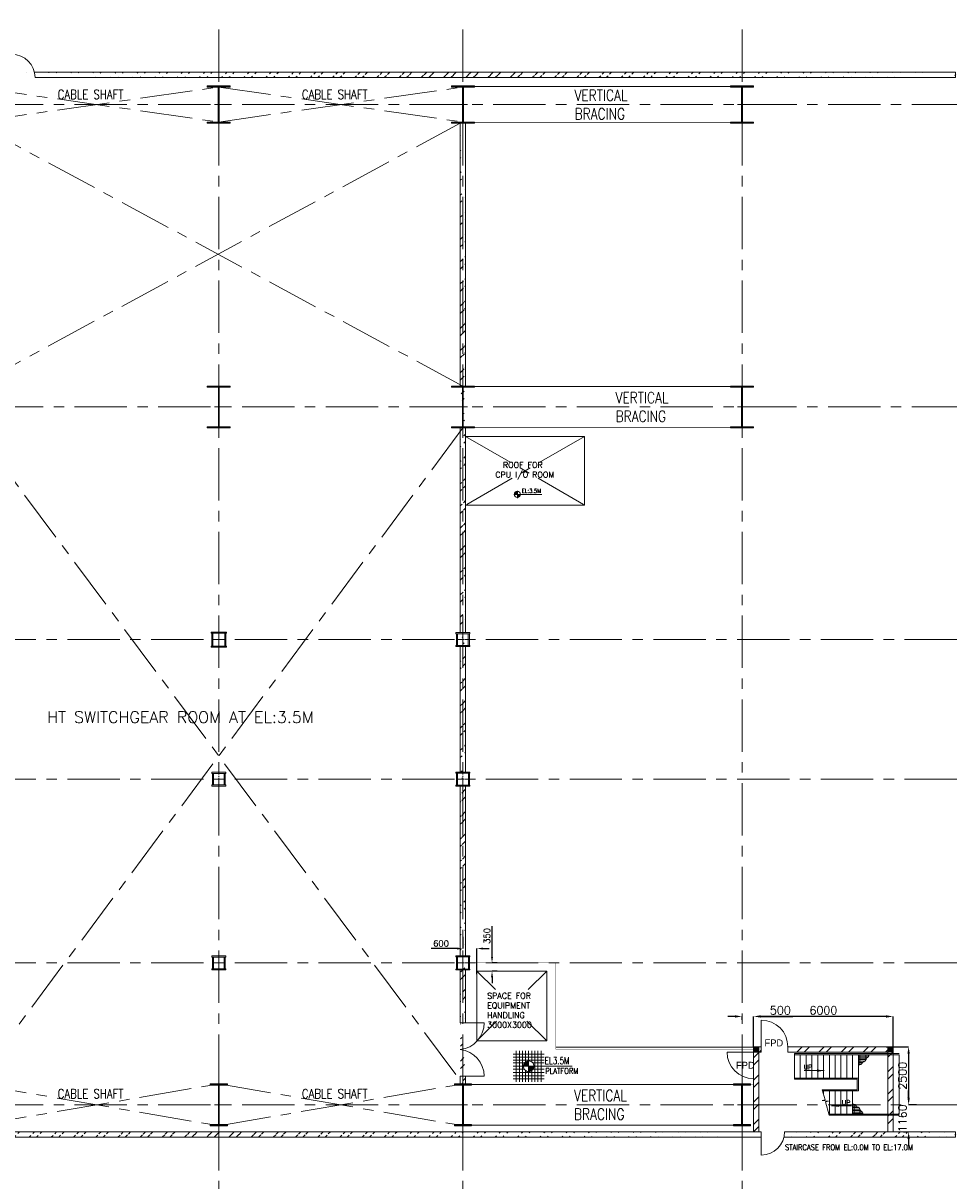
# Model space of a CAD drawing. Header units: inches. Extents: x 0 to 1545919, y -165762 to 23143738.
# Tile 6 of 131: x 125281 to 165433, y 49202 to 98969. Entities that reach past the tile are written whole.
import ezdxf

# ---------------------------------------------------------------- set-up
doc = ezdxf.new("R2010")
doc.units = ezdxf.units.IN
doc.header["$LTSCALE"] = 1800
doc.header["$MEASUREMENT"] = 0
for name, pattern in [('CENTER', [2, 1.25, -0.25, 0.25, -0.25]), ('CENTER2', [1.125, 0.75, -0.125, 0.125, -0.125]), ('HIDDEN', [0.375, 0.25, -0.125])]:
    doc.linetypes.add(name, pattern=pattern)
doc.layers.get('0').update_dxf_attribs({"color": 253, "lineweight": 5})
for name, color, linetype, lineweight in [('A-REMOVABLE GRATING', 252, 'Continuous', 9), ('AUX COL', 1, 'Continuous', 18), ('BRACING', 1, 'HIDDEN', 18), ('CEN', 8, 'CENTER', 18), ('COL', 1, 'Continuous', 18), ('DIM', 4, 'Continuous', 18), ('DOOR', 235, 'Continuous', 13), ('GRID', 251, 'CENTER', 18), ('OPENING', 40, 'Continuous', 18), ('STAIR', 2, 'Continuous', 15), ('STEEL', 231, 'Continuous', 18), ('TEXT', 3, 'Continuous', 18), ('WALL', 6, 'Continuous', 18)]:
    doc.layers.add(name, color=color, linetype=linetype, lineweight=lineweight)
doc.styles.add('HTX11', font='O8111901')
doc.styles.add('ROMANC', font='ROMANC.SHX')
doc.styles.add('ROMANS', font='romans.shx')
doc.styles.add('ROMANT', font='romant')
doc.linetypes.add('FENCELINE1', pattern='A,0.25,-0.1,[133,ltypeshp.shx,S=0.1,R=0,X=-0.1,Y=0],-0.1,1', length=1.45)
doc.dimstyles.new('USER175', dxfattribs={"dimscale": 175, "dimtxt": 2, "dimasz": 1.75, "dimexe": 0, "dimexo": 0, "dimgap": 0.5, "dimtad": 1, "dimdec": 0, "dimzin": 0, "dimdsep": 46, "dimtxsty": 'ROMANS', "dimcen": 0, "dimclrd": 4, "dimclre": 4, "dimclrt": 4, "dimadec": 0, "dimazin": 0, "dimtfac": 0.09, "dimtdec": 0, "dimtix": 1, "dimtofl": 0, "dimtmove": 0, "dimatfit": 3, "dimfxl": 1, "dimtolj": 1, "dimtzin": 0, "dimarcsym": 0})
pattern_1 = [(0, (-336986.62, -83838.76), (0, 62.5), []), (90, (-336986.62, -83838.76), (-250, 2e-14), [])]

# ---------------------------------------------------------------- blocks, each defined once
blk = doc.blocks.new('A-ROW COLUMN')
at = {"layer": 'COL'}
h = blk.add_hatch(dxfattribs=at)
h.set_pattern_fill('ANSI31', color=256, scale=200, style=0)
h.set_pattern_definition([(45, (165226.353, 18853.894), (-17.67767, 17.67767), [])])
h.paths.add_polyline_path([(180799, 40890), (181539, 40890), (181539, 40840), (180799, 40840)])
h.paths.add_polyline_path([(181153, 42590), (181185, 42590), (181185, 40890), (181153, 40890)])
h.paths.add_polyline_path([(180799, 42640), (181539, 42640), (181539, 42590), (180799, 42590)])
blk.add_line((181169, 40840), (181169, 42640))
at = {"layer": 'CEN'}
for p, q in [((181169, 40840), (181169, 42640)), ((180977, 41740), (181360, 41740))]:
    blk.add_line(p, q, dxfattribs=at)
at = {"layer": 'COL'}
for points in [[(180799, 42640), (181539, 42640), (181539, 42590), (180799, 42590)], [(181153, 42590), (181185, 42590), (181185, 40890), (181153, 40890)], [(180799, 40890), (181539, 40890), (181539, 40840), (180799, 40840)]]:
    blk.add_lwpolyline(points, close=True, dxfattribs=at)
blk = doc.blocks.new('C-ROW COLUMN')
at = {"layer": 'COL'}
h = blk.add_hatch(dxfattribs=at)
h.set_pattern_fill('ANSI31', color=256, scale=200, style=0)
h.set_pattern_definition([(45, (-1315.907, -6.545), (-17.6776695, 17.6776695), [])])
h.paths.add_polyline_path([(77950, 120865), (76960, 120865), (76960, 120820), (77950, 120820)])
h.paths.add_polyline_path([(77478, 120820), (77433, 120820), (77433, 119310), (77478, 119310)])
h.paths.add_polyline_path([(77950, 119310), (76960, 119310), (76960, 119265), (77950, 119265)])
at = {"layer": 'CEN'}
for p, q in [((77455, 119265), (77455, 120865)), ((77264, 120065), (77647, 120065))]:
    blk.add_line(p, q, dxfattribs=at)
at = {"layer": 'COL'}
for points in [[(76960, 120865), (77950, 120865), (77950, 120820), (76960, 120820)], [(77433, 120820), (77478, 120820), (77478, 119310), (77433, 119310)], [(76960, 119310), (77950, 119310), (77950, 119265), (76960, 119265)]]:
    blk.add_lwpolyline(points, close=True, dxfattribs=at)
blk = doc.blocks.new('B-ROW COLUMN')
at = {"layer": 'COL'}
h = blk.add_hatch(dxfattribs=at)
h.set_pattern_fill('ANSI31', color=256, scale=200, style=0)
h.set_pattern_definition([(45, (155648.048, 63141.767), (-17.67767, 17.67767), [])])
h.paths.add_polyline_path([(171095, 85178), (172085, 85178), (172085, 85128), (171095, 85128)])
h.paths.add_polyline_path([(171574, 86878), (171606, 86878), (171606, 85178), (171574, 85178)])
h.paths.add_polyline_path([(171095, 86928), (172085, 86928), (172085, 86878), (171095, 86878)])
blk.add_line((171590, 85128), (171590, 86928))
at = {"layer": 'CEN'}
for p, q in [((171590, 85128), (171590, 86928)), ((171399, 86028), (171782, 86028))]:
    blk.add_line(p, q, dxfattribs=at)
at = {"layer": 'COL'}
for points in [[(171095, 86928), (172085, 86928), (172085, 86878), (171095, 86878)], [(171574, 86878), (171606, 86878), (171606, 85178), (171574, 85178)], [(171095, 85178), (172085, 85178), (172085, 85128), (171095, 85128)]]:
    blk.add_lwpolyline(points, close=True, dxfattribs=at)
blk = doc.blocks.new('*D708')
at = {"layer": 'DIM', "color": 4, "lineweight": -2, "transparency": 16777216}
for p, q in [((145444, 58831), (145444, 60153)), ((145662, 58569), (145444, 58569)), ((145662, 58219), (145444, 58219)), ((145444, 57956), (145444, 57694))]:
    blk.add_line(p, q, dxfattribs=at)
at = {"layer": 'DIM', "color": 4, "transparency": 16777216}
for points in [[(145401, 58831), (145488, 58831), (145444, 58569)], [(145401, 57956), (145488, 57956), (145444, 58219)]]:
    blk.add_solid(points, dxfattribs=at)
at = {"layer": 'DIM', "color": 4, "transparency": 16777216, "insert": (145226, 59728), "char_height": 262.5, "attachment_point": 5, "rotation": 90, "style": 'ROMANS'}
blk.add_mtext('\\A1;350', dxfattribs=at)
blk = doc.blocks.new('*D709')
at = {"layer": 'DIM', "color": 4, "lineweight": -2, "transparency": 16777216}
for p, q in [((144194, 59687), (144194, 59187)), ((143932, 59187), (142832, 59187)), ((144794, 58093), (144794, 59187)), ((145057, 59187), (145319, 59187))]:
    blk.add_line(p, q, dxfattribs=at)
at = {"layer": 'DIM', "color": 4, "transparency": 16777216}
for points in [[(143932, 59231), (143932, 59144), (144194, 59187)], [(145057, 59231), (145057, 59144), (144794, 59187)]]:
    blk.add_solid(points, dxfattribs=at)
at = {"layer": 'DIM', "color": 4, "transparency": 16777216, "insert": (143251, 59406), "char_height": 262.5, "attachment_point": 5, "style": 'ROMANS'}
blk.add_mtext('\\A1;600', dxfattribs=at)
blk = doc.blocks.new('*D710')
at = {"layer": 'DIM', "color": 4, "lineweight": -2, "transparency": 16777216}
for p, q in [((155888, 56269), (155582, 56269)), ((156194, 56128), (156194, 56269)), ((156694, 56128), (156694, 56269)), ((157001, 56269), (158382, 56269))]:
    blk.add_line(p, q, dxfattribs=at)
at = {"layer": 'DIM', "color": 4, "transparency": 16777216}
for points in [[(155888, 56320), (155888, 56218), (156194, 56269)], [(157001, 56320), (157001, 56218), (156694, 56269)]]:
    blk.add_solid(points, dxfattribs=at)
at = {"layer": 'DIM', "color": 4, "transparency": 16777216, "insert": (157844, 56532), "char_height": 350, "attachment_point": 5, "style": 'ROMANS'}
blk.add_mtext('\\A1;500', dxfattribs=at)
blk = doc.blocks.new('*D711')
at = {"layer": 'DIM', "color": 4, "lineweight": -2, "transparency": 16777216}
for p, q in [((156694, 54969), (156694, 56269)), ((162388, 56269), (157001, 56269)), ((162694, 54969), (162694, 56269))]:
    blk.add_line(p, q, dxfattribs=at)
at = {"layer": 'DIM', "color": 4, "transparency": 16777216}
for points in [[(157001, 56320), (157001, 56218), (156694, 56269)], [(162388, 56320), (162388, 56218), (162694, 56269)]]:
    blk.add_solid(points, dxfattribs=at)
at = {"layer": 'DIM', "color": 4, "transparency": 16777216, "insert": (159694, 56532), "char_height": 350, "attachment_point": 5, "style": 'ROMANS'}
blk.add_mtext('\\A1;6000', dxfattribs=at)
blk = doc.blocks.new('*D712')
at = {"layer": 'DIM', "color": 4, "lineweight": -2, "transparency": 16777216}
for p, q in [((162397, 54969), (163359, 54969)), ((163359, 54663), (163359, 52775)), ((163698, 52469), (163359, 52469))]:
    blk.add_line(p, q, dxfattribs=at)
at = {"layer": 'DIM', "color": 4, "transparency": 16777216}
for points in [[(163308, 54663), (163410, 54663), (163359, 54969)], [(163308, 52775), (163410, 52775), (163359, 52469)]]:
    blk.add_solid(points, dxfattribs=at)
at = {"layer": 'DIM', "color": 4, "transparency": 16777216, "insert": (163096, 53719), "char_height": 350, "attachment_point": 5, "rotation": 90, "style": 'ROMANS'}
blk.add_mtext('\\A1;2500', dxfattribs=at)
blk = doc.blocks.new('*D713')
at = {"layer": 'DIM', "color": 4, "lineweight": -2, "transparency": 16777216}
for p, q in [((163359, 52775), (163359, 53081)), ((163698, 52469), (163359, 52469)), ((163134, 51309), (163359, 51309)), ((163359, 51002), (163359, 50696))]:
    blk.add_line(p, q, dxfattribs=at)
at = {"layer": 'DIM', "color": 4, "transparency": 16777216}
for points in [[(163308, 52775), (163410, 52775), (163359, 52469)], [(163308, 51002), (163410, 51002), (163359, 51309)]]:
    blk.add_solid(points, dxfattribs=at)
at = {"layer": 'DIM', "color": 4, "transparency": 16777216, "insert": (163096, 51889), "char_height": 350, "attachment_point": 5, "rotation": 90, "style": 'ROMANS'}
blk.add_mtext('\\A1;1160', dxfattribs=at)
blk = doc.blocks.new('A$C23722B17')
at = {"flags": 128}
for points in [[(-667, 524), (667, 524)], [(-533, 658), (-533, -676)], [(-400, 658), (-400, -676)], [(-267, 658), (-267, -676)], [(-267, 658), (-267, -676)], [(-133, 658), (-133, 181)], [(0, 658), (0, -676)], [(0, 658), (0, -676)], [(133, 658), (133, 181)], [(133, 658), (133, 181)], [(267, 658), (267, -676)], [(400, 658), (400, -676)], [(533, 658), (533, -676)], [(-667, 391), (667, 391)], [(-667, 258), (667, 258)], [(-667, 142), (-174, 142)], [(-667, 0), (667, 0)], [(-265, 0), (0, 0)], [(-225, 2), (0, 2)], [(-224, 25), (0, 25)], [(-220, 47), (0, 47)], [(-214, 70), (0, 70)], [(-205, 92), (0, 92)], [(-194, 115), (0, 115)], [(-178, 137), (0, 137)], [(-158, 160), (0, 160)], [(-132, 182), (0, 182)], [(-93, 205), (0, 205)], [(0, 0), (0, 264)], [(1864, 0), (0, 0)], [(0, 0), (0, -261)], [(174, 142), (667, 142)], [(-667, -133), (-181, -133)], [(-667, -276), (667, -276)], [(-667, -409), (667, -409)], [(-133, -181), (-133, -676)], [(225, -2), (0, -2)], [(224, -25), (0, -25)], [(220, -47), (0, -47)], [(214, -70), (0, -70)], [(205, -92), (0, -92)], [(194, -115), (0, -115)], [(178, -137), (0, -137)], [(158, -160), (0, -160)], [(132, -182), (0, -182)], [(93, -205), (0, -205)], [(133, -181), (133, -676)], [(133, -181), (133, -676)], [(181, -133), (667, -133)], [(-667, -542), (667, -542)]]:
    blk.add_lwpolyline(points, dxfattribs=at)
for points in [[(0, 225, 0.414246), (-225, 0)], [(225, 0, 0.414258), (0, 225)], [(0, -225, 0.414246), (225, 0)], [(-225, 0, 0.414221), (0, -225)]]:
    blk.add_lwpolyline(points, format="xyb", dxfattribs=at)
blk = doc.blocks.new('STAIR AT A-ROW')
at = {"layer": 'A-REMOVABLE GRATING'}
h = blk.add_hatch(dxfattribs=at)
h.set_pattern_fill('GRATE', color=256, scale=2000, style=0)
h.set_pattern_definition(pattern_1)
h.paths.add_polyline_path([(154950, 57310, 0.269537), (155061, 57449), (154602, 57449), (154602, 57020, 0.388318), (154775, 57122, 0.326637)])
h = blk.add_hatch(dxfattribs=at)
h.set_pattern_fill('GRATE', color=256, scale=2000, style=0)
h.set_pattern_definition(pattern_1)
h.paths.add_polyline_path([(154700, 55038, -0.269537), (154811, 54898), (154352, 54898), (154352, 55328, -0.388318), (154525, 55226, -0.326637)])
for centre, radius, start, end in [((154734, 57336), 217, 280.8052, 353.161), ((154886, 57475), 178, 291.2949, 351.6342), ((154633, 57166), 149, 258.1134, 343.0018), ((154383, 55182), 149, 16.9982, 101.8866), ((154484, 55012), 217, 6.839, 79.1948), ((154636, 54872), 178, 8.3658, 68.7051)]:
    blk.add_arc(centre, radius, start, end, dxfattribs=at)
at = {"layer": 'STAIR'}
for p, q in [((154602, 57449), (151852, 57449)), ((154602, 54898), (153333, 54898))]:
    blk.add_line(p, q, dxfattribs=at)
at = {"layer": 'STAIR', "linetype": 'FENCELINE1', "ltscale": 0.25}
for points in [[(151852, 57499), (156362, 57499)], [(151852, 56399), (154552, 56399), (154552, 55948), (153040, 55948)], [(156362, 54848), (154602, 54848), (153347, 54848)]]:
    blk.add_lwpolyline(points, dxfattribs=at)
at = {"layer": 'STAIR'}
for points in [[(151852, 57499), (151852, 56399)], [(152102, 57449), (152102, 56449)], [(152352, 57449), (152352, 56449)], [(152602, 57449), (152602, 56449)], [(152852, 57449), (152852, 56449)], [(153102, 57449), (153102, 56449)], [(153352, 57449), (153352, 56449)], [(153602, 57449), (153602, 56449)], [(153852, 57449), (153852, 56449)], [(154102, 57449), (154102, 56449)], [(154352, 57449), (154352, 56449)], [(154602, 57449), (154602, 55898)], [(154602, 57449), (156362, 57449), (156362, 54898), (154602, 54898)], [(151852, 56449), (154602, 56449)], [(153347, 54848), (153191, 55425), (153318, 55455), (153050, 55481), (153168, 55513), (153040, 55948)], [(153055, 55898), (154602, 55898)], [(153102, 55737), (153102, 55898)], [(153352, 54898), (153352, 55898)], [(153602, 54898), (153602, 55898)], [(153852, 54898), (153852, 55898)], [(154102, 54898), (154102, 55898)], [(154352, 54898), (154352, 55898)], [(153102, 55476), (153102, 55495)]]:
    blk.add_lwpolyline(points, dxfattribs=at)
at = {"layer": 'TEXT', "style": 'ROMANC'}
for p in [(152249, 56825), (153890, 55301)]:
    blk.add_text('UP', height=200, dxfattribs=at).set_placement(p)
at = {"layer": 'DIM'}
for points in [[(153132, 56770), (152267, 56770)], [(153445, 55259), (154310, 55259)]]:
    blk.add_leader(points, dimstyle='USER175', dxfattribs=at)

msp = doc.modelspace()

# ---------------------------------------------------------------- hatches: boundary and pattern name
h = msp.add_hatch()
h.set_pattern_fill('ANSI32', color=256, scale=1800, style=0)
h.set_pattern_definition([(45, (0, 1000), (-477.297, 477.297), []), (45, (318.2, 1000), (-477.297, 477.297), [])])
edge = h.paths.add_edge_path()
edge.add_line((125767.519, 96858.682), (165369.097, 96858.682))
edge.add_line((125794.328, 96628.682), (165369.097, 96628.682))
edge.add_line((122337.666, 96858.682), (124794.328, 96858.682))
edge.add_line((122364.476, 96628.682), (124794.328, 96628.682))
edge.add_line((114076.298, 96858.682), (121364.476, 96858.682))
edge.add_line((114112.435, 96628.682), (121364.476, 96628.682))
h = msp.add_hatch()
h.set_pattern_fill('ANSI32', color=256, scale=1800, style=0)
edge = h.paths.add_edge_path()
edge.add_line((144309.328, 94668.682), (144309.328, 83368.682))
edge.add_line((144079.328, 94668.682), (144079.328, 83368.682))
edge.add_line((144309.328, 81568.682), (144309.328, 72768.682))
edge.add_line((144079.328, 81568.682), (144079.328, 72768.682))
edge.add_line((144309.328, 72168.682), (144309.328, 66768.682))
edge.add_line((144079.328, 72168.682), (144079.328, 66768.682))
edge.add_line((144309.328, 66168.682), (144309.328, 58868.682))
edge.add_line((144079.328, 66168.682), (144079.328, 58868.682))
edge.add_line((144309.328, 58268.682), (144309.328, 55987.504))
edge.add_line((144079.328, 58268.682), (144079.328, 55987.504))
edge.add_line((144309.328, 53704.02), (144309.328, 53368.682))
edge.add_line((144079.328, 53704.02), (144079.328, 53368.682))
h = msp.add_hatch()
h.set_pattern_fill('ANSI32', color=256, scale=1800, style=0)
h.set_pattern_definition([(45, (108.2, 1954.5), (-477.297, 477.297), []), (45, (426.4, 1954.5), (-477.297, 477.297), [])])
h.paths.add_polyline_path([(156924.328, 52468.682), (156694.328, 52468.682), (156694.328, 51308.682), (156924.328, 51308.682)])
h.paths.add_polyline_path([(156924.328, 54739.02), (157024.328, 54739.02), (157024.328, 54969.02), (156694.328, 54969.02), (156694.328, 52468.682), (156924.328, 52468.682)])
h = msp.add_hatch()
h.set_pattern_fill('ANSI32', color=256, scale=1800, style=0)
h.set_pattern_definition([(45, (634922, 57637.6), (-477.2971, 477.2971), []), (45, (635240.2, 57637.6), (-477.2971, 477.2971), [])])
h.paths.add_polyline_path([(162694.328, 52468.682), (162464.328, 52468.682), (162464.328, 51308.682), (162694.328, 51308.682)])
h.paths.add_polyline_path([(158137.461, 54969.02), (158137.461, 54739.02), (162464.328, 54739.02), (162464.328, 52468.682), (162694.328, 52468.682), (162694.328, 54969.02)])
h = msp.add_hatch()
h.set_pattern_fill('ANSI32', color=256, scale=1800, style=0)
edge = h.paths.add_edge_path()
edge.add_line((110607.5, 51078.682), (157024.328, 51078.682))
edge.add_line((110607.5, 51308.682), (157024.328, 51308.682))
h = msp.add_hatch()
h.set_pattern_fill('ANSI32', color=256, scale=1800, style=0)
edge = h.paths.add_edge_path()
edge.add_line((157997.519, 51078.682), (165369.097, 51078.682))
edge.add_line((158024.328, 51308.682), (165369.097, 51308.682))
at = {"layer": 'COL'}
h = msp.add_hatch(dxfattribs=at)
h.set_pattern_fill('ANSI31', color=1, scale=250, angle=90, style=0)
h.set_pattern_definition([(135, (312100.632, -98023.168), (-22.097087, -22.097087), [])])
h.paths.add_polyline_path([(156694.328, 54969.02), (156924.328, 54969.02), (156924.328, 54739.02), (156694.328, 54739.02)])
h = msp.add_hatch(dxfattribs=at)
h.set_pattern_fill('ANSI31', color=1, scale=250, angle=90, style=0)
h.set_pattern_definition([(135, (317870.632, -98023.168), (-22.097087, -22.097087), [])])
h.paths.add_polyline_path([(162464.328, 54969.02), (162694.328, 54969.02), (162694.328, 54739.02), (162464.328, 54739.02)])

# ---------------------------------------------------------------- linework, layer by layer
at = {"color": 2, "linetype": 'CENTER2', "ltscale": 0.25}
for p, q in [((133694.328, 72143.682), (133694.328, 72793.682)), ((133994.328, 72468.682), (133394.328, 72468.682)), ((133694.328, 66168.682), (133694.328, 66768.682)), ((144194.328, 66168.682), (144194.328, 66768.682)), ((133969.328, 66468.682), (133419.328, 66468.682)), ((143919.328, 66468.682), (144469.328, 66468.682)), ((133694.328, 58268.682), (133694.328, 58868.682)), ((144194.328, 58268.682), (144194.328, 58868.682)), ((133969.328, 58568.682), (133419.328, 58568.682)), ((143919.328, 58568.682), (144469.328, 58568.682))]:
    msp.add_line(p, q, dxfattribs=at)
at = {"color": 2, "linetype": 'CENTER2', "ltscale": 0.15}
for p, q in [((144194.328, 72168.682), (144194.328, 72768.682)), ((144469.328, 72468.682), (143919.328, 72468.682))]:
    msp.add_line(p, q, dxfattribs=at)
for points in [[(165369.097, 96628.682), (165369.097, 96724.516), (165346.097, 96724.516), (165392.097, 96762.849), (165369.097, 96762.849), (165369.097, 96858.682)], [(165369.097, 51078.682), (165369.097, 51174.516), (165346.097, 51174.516), (165392.097, 51212.849), (165369.097, 51212.849), (165369.097, 51308.682)]]:
    msp.add_lwpolyline(points)
at = {"layer": 'AUX COL'}
for p, q in [((133394.328, 72193.682), (133394.328, 72743.682)), ((133439.328, 72193.682), (133439.328, 72743.682)), ((133949.328, 72193.682), (133949.328, 72743.682)), ((133994.328, 72193.682), (133994.328, 72743.682)), ((143919.328, 72213.682), (143919.328, 72723.682)), ((143964.328, 72213.682), (143964.328, 72723.682)), ((144424.328, 72213.682), (144424.328, 72723.682)), ((144469.328, 72213.682), (144469.328, 72723.682)), ((133419.328, 66718.682), (133419.328, 66218.682)), ((133469.328, 66718.682), (133469.328, 66218.682)), ((133919.328, 66718.682), (133919.328, 66218.682)), ((133969.328, 66718.682), (133969.328, 66218.682)), ((143919.328, 66204.682), (143919.328, 66732.682)), ((143955.328, 66204.682), (143955.328, 66732.682)), ((144433.328, 66204.682), (144433.328, 66732.682)), ((144469.328, 66204.682), (144469.328, 66732.682)), ((133419.328, 58818.682), (133419.328, 58318.682)), ((133469.328, 58818.682), (133469.328, 58318.682)), ((133919.328, 58818.682), (133919.328, 58318.682)), ((133969.328, 58818.682), (133969.328, 58318.682)), ((143919.328, 58304.682), (143919.328, 58832.682)), ((143955.328, 58304.682), (143955.328, 58832.682)), ((144433.328, 58304.682), (144433.328, 58832.682)), ((144469.328, 58304.682), (144469.328, 58832.682))]:
    msp.add_line(p, q, dxfattribs=at)
for points in [[(133369.328, 72793.682), (134019.328, 72793.682), (134019.328, 72743.682), (133369.328, 72743.682)], [(143894.328, 72768.682), (144494.328, 72768.682), (144494.328, 72723.682), (143894.328, 72723.682)], [(133369.328, 72193.682), (134019.328, 72193.682), (134019.328, 72143.682), (133369.328, 72143.682)], [(143894.328, 72213.682), (144494.328, 72213.682), (144494.328, 72168.682), (143894.328, 72168.682)], [(133394.328, 66768.682), (133994.328, 66768.682), (133994.328, 66718.682), (133394.328, 66718.682)], [(143894.328, 66768.682), (144494.328, 66768.682), (144494.328, 66732.682), (143894.328, 66732.682)], [(133394.328, 66218.682), (133994.328, 66218.682), (133994.328, 66168.682), (133394.328, 66168.682)], [(143894.328, 66204.682), (144494.328, 66204.682), (144494.328, 66168.682), (143894.328, 66168.682)], [(133394.328, 58868.682), (133994.328, 58868.682), (133994.328, 58818.682), (133394.328, 58818.682)], [(143894.328, 58868.682), (144494.328, 58868.682), (144494.328, 58832.682), (143894.328, 58832.682)], [(133394.328, 58318.682), (133994.328, 58318.682), (133994.328, 58268.682), (133394.328, 58268.682)], [(143894.328, 58304.682), (144494.328, 58304.682), (144494.328, 58268.682), (143894.328, 58268.682)]]:
    msp.add_lwpolyline(points, close=True, dxfattribs=at)
at = {"layer": 'BRACING', "const_width": 40}
for points in [[(144594.328, 96246.182), (155794.328, 96246.182)], [(144594.328, 94691.182), (155794.328, 94691.182)], [(144564.328, 83343.682), (155824.328, 83343.682)], [(144564.328, 81593.682), (155824.328, 81593.682)], [(144564.328, 53343.682), (155824.328, 53343.682)], [(144564.328, 51593.682), (155824.328, 51593.682)]]:
    msp.add_lwpolyline(points, dxfattribs=at)
at = {"layer": 'CEN'}
for p, q in [((123194.328, 94718.682), (133694.328, 96218.682)), ((123194.328, 96218.682), (133694.328, 94718.682)), ((133694.328, 94718.682), (144194.328, 96218.682)), ((133694.328, 96218.682), (144194.328, 94718.682)), ((123194.328, 83368.682), (144079.328, 94668.682)), ((123194.328, 94668.682), (144194.328, 83368.682)), ((144194.328, 81568.682), (123194.328, 53368.682)), ((123194.328, 81568.682), (144194.328, 53368.682)), ((149424.328, 81203.682), (144309.328, 78253.682)), ((144309.328, 81203.682), (149424.328, 78253.682)), ((144794.328, 58218.682), (145589.265, 57423.745)), ((147794.328, 58218.682), (146999.391, 57423.745)), ((145642.579, 56066.932), (144794.328, 55218.682)), ((146946.078, 56066.932), (147794.328, 55218.682)), ((123194.328, 51568.682), (133694.328, 53368.682)), ((123194.328, 53368.682), (133694.328, 51568.682)), ((133694.328, 51568.682), (144194.328, 53368.682)), ((133694.328, 53368.682), (144194.328, 51568.682))]:
    msp.add_line(p, q, dxfattribs=at)
at = {"layer": 'DOOR'}
for centre, start, end in [((124794.328, 96628.682), 0, 90), ((157024.328, 51308.682), 270, 0)]:
    msp.add_arc(centre, 1000, start, end, dxfattribs=at)
at = {"layer": 'GRID'}
for p, q in [((133694.328, 35249.687), (133694.328, 98968.682)), ((144194.328, 35249.687), (144194.328, 98968.682)), ((156194.328, 35249.687), (156194.328, 98968.682)), ((105894.328, 95468.682), (165432.788, 95468.682)), ((105893.481, 82468.682), (165432.788, 82468.682)), ((165432.788, 72468.682), (109194.328, 72468.682)), ((165432.788, 66468.682), (109693.481, 66468.682)), ((165432.788, 58568.682), (109194.328, 58568.682)), ((105894.328, 52468.682), (165432.788, 52468.682))]:
    msp.add_line(p, q, dxfattribs=at)
at = {"layer": 'OPENING'}
msp.add_lwpolyline([(144794.328, 58218.682), (147794.328, 58218.682), (147794.328, 55218.682), (144794.328, 55218.682)], close=True, dxfattribs=at)
at = {"layer": 'STEEL', "const_width": 15}
for points in [[(144469.328, 58568.682), (148194.328, 58568.682), (148194.328, 54854.02)], [(156694.328, 54854.02), (148194.328, 54854.02)], [(144194.328, 53354.02), (156694.328, 53354.02)]]:
    msp.add_lwpolyline(points, dxfattribs=at)
at = {"layer": 'STEEL', "linetype": 'FENCELINE1', "ltscale": 0.25}
msp.add_lwpolyline([(156694.328, 54954.02), (148194.328, 54954.02)], dxfattribs=at)
at = {"layer": 'TEXT', "color": 3, "flags": 128}
for points in [[(146375.009, 78711.674), (146534.255, 78711.674)], [(146399.255, 78713.024), (146534.255, 78713.024)], [(146400.065, 78726.524), (146534.255, 78726.524)], [(146402.279, 78740.024), (146534.255, 78740.024)], [(146405.897, 78753.524), (146534.255, 78753.524)], [(146411.135, 78767.024), (146534.255, 78767.024)], [(146418.101, 78780.524), (146534.255, 78780.524)], [(146427.281, 78794.024), (146534.255, 78794.024)], [(146439.161, 78807.524), (146534.255, 78807.524)], [(146455.037, 78821.024), (146534.255, 78821.024)], [(146478.203, 78834.524), (146534.255, 78834.524)], [(146534.255, 78711.674), (146534.255, 78870.218)], [(147589.352, 78711.674), (146534.255, 78711.674)], [(146534.255, 78711.674), (146534.255, 78554.912)], [(146669.255, 78710.378), (146534.255, 78710.378)], [(146668.445, 78696.878), (146534.255, 78696.878)], [(146666.285, 78683.378), (146534.255, 78683.378)], [(146662.613, 78669.878), (146534.255, 78669.878)], [(146657.429, 78656.378), (146534.255, 78656.378)], [(146650.409, 78642.878), (146534.255, 78642.878)], [(146641.283, 78629.378), (146534.255, 78629.378)], [(146629.349, 78615.878), (146534.255, 78615.878)], [(146613.473, 78602.378), (146534.255, 78602.378)], [(146590.307, 78588.878), (146534.255, 78588.878)]]:
    msp.add_lwpolyline(points, dxfattribs=at)
for points in [[(146534.255, 78846.674, 0.414246), (146399.255, 78711.674)], [(146399.255, 78711.674, 0.414221), (146534.255, 78576.674)], [(146669.255, 78711.674, 0.414258), (146534.255, 78846.674)], [(146534.255, 78576.674, 0.414246), (146669.255, 78711.674)]]:
    msp.add_lwpolyline(points, format="xyb", dxfattribs=at)
at = {"layer": 'WALL'}
for p, q in [((125767.519, 96858.682), (165369.097, 96858.682)), ((125794.328, 96628.682), (165369.097, 96628.682)), ((144079.328, 94668.682), (144079.328, 83368.682)), ((144309.328, 94668.682), (144309.328, 83368.682)), ((144079.328, 81568.682), (144079.328, 72768.682)), ((144309.328, 81568.682), (144309.328, 72768.682)), ((144309.328, 81203.682), (149424.328, 81203.682)), ((149424.328, 78253.682), (149424.328, 81203.682)), ((144309.328, 78253.682), (149424.328, 78253.682)), ((144079.328, 72168.682), (144079.328, 66768.682)), ((144309.328, 72168.682), (144309.328, 66768.682)), ((144079.328, 66168.682), (144079.328, 58868.682)), ((144309.328, 66168.682), (144309.328, 58868.682)), ((144079.328, 58268.682), (144079.328, 55987.504)), ((144309.328, 58268.682), (144309.328, 55987.504)), ((157024.328, 54969.02), (156694.328, 54969.02)), ((156694.328, 51308.682), (156694.328, 54969.02)), ((156694.328, 54739.02), (156694.328, 54969.02)), ((156694.328, 54969.02), (157024.328, 54969.02)), ((156924.328, 51308.682), (156924.328, 54969.02)), ((156924.328, 54739.02), (156924.328, 54969.02)), ((162694.328, 54969.02), (158166.071, 54969.02)), ((158166.071, 54969.02), (158166.071, 54739.02)), ((162464.328, 54739.02), (162464.328, 54969.02)), ((162694.328, 51308.682), (162694.328, 54969.02)), ((162694.328, 54739.02), (162694.328, 54969.02)), ((157024.328, 54739.02), (156924.328, 54739.02)), ((156924.328, 54739.02), (157024.328, 54739.02)), ((162464.328, 54739.02), (158166.071, 54739.02)), ((162464.328, 51308.682), (162464.328, 54739.02)), ((144079.328, 53704.02), (144079.328, 53368.682)), ((144309.328, 53704.02), (144309.328, 53368.682)), ((110607.5, 51308.682), (157024.328, 51308.682)), ((157024.328, 51308.682), (157024.328, 50308.682)), ((158024.328, 51308.682), (165369.097, 51308.682)), ((110607.5, 51078.682), (157024.328, 51078.682)), ((157997.519, 51078.682), (165369.097, 51078.682))]:
    msp.add_line(p, q, dxfattribs=at)
at = {"layer": 'WALL', "flags": 128}
for points in [[(144079.328, 54845.762, 0.381045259), (145106.071, 55987.504)], [(158166.071, 54969.02, 0.414209), (157024.328, 56110.762)], [(144079.328, 54845.762, -0.381045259), (145106.071, 53704.02)], [(156694.328, 53597.277, -0.414209), (155552.586, 54739.02)]]:
    msp.add_lwpolyline(points, format="xyb", dxfattribs=at)
for points in [[(144079.328, 55987.504), (145106.071, 55987.504)], [(157024.328, 54739.02), (157024.328, 56110.762)], [(156924.328, 54739.02), (155552.586, 54739.02)], [(144079.328, 53704.02), (145106.071, 53704.02)]]:
    msp.add_lwpolyline(points, dxfattribs=at)

# ---------------------------------------------------------------- block references
for name, p in [('C-ROW COLUMN', (56238.889, -24596.467)), ('C-ROW COLUMN', (66738.889, -24596.467)), ('C-ROW COLUMN', (78738.889, -24596.467)), ('B-ROW COLUMN', (-37895.898, -3558.944)), ('B-ROW COLUMN', (-27395.898, -3558.944)), ('B-ROW COLUMN', (-15395.898, -3558.944))]:
    msp.add_blockref(name, p)
at = {"layer": 'COL'}
for p in [(-47474.203, 10728.929), (-36974.203, 10728.929), (-24974.203, 10728.929)]:
    msp.add_blockref('A-ROW COLUMN', p, dxfattribs=at)
at = {"layer": 'STAIR'}
msp.add_blockref('STAIR AT A-ROW', (6597.113, -2829.607), dxfattribs=at)
at = {"layer": 'STEEL'}
msp.add_blockref('A$C23722B17', (147019.619, 54130.291), dxfattribs=at)

# ---------------------------------------------------------------- texts
at = {"layer": 'STAIR', "linetype": 'Continuous', "style": 'HTX11'}
for p in [(157161.861, 54983.112), (155934.453, 54021.461)]:
    msp.add_text('FPD', height=300, dxfattribs=at).set_placement(p)
at = {"layer": 'TEXT', "style": 'ROMANS'}
for s, height, width, p in [('CABLE SHAFT', 400, 0.8, (126767.706, 95704.78)), ('CABLE SHAFT', 400, 0.8, (137267.706, 95704.78)), ('EL3.5M', 300, 0.75, (147711.609, 54212.641)), ('PLATFORM', 250, 0.8, (147734.526, 53801.378)), ('CABLE SHAFT', 400, 0.8, (126767.706, 52745.557)), ('CABLE SHAFT', 400, 0.8, (137267.706, 52745.557)), ('STAIRCASE FROM EL:0.0M TO EL:17.0M', 250, 0.8, (158042.733, 50518.808))]:
    msp.add_text(s, height=height, dxfattribs=dict(at, width=width)).set_placement(p)
at = {"layer": 'TEXT', "color": 3, "style": 'ROMANS', "width": 0.85}
msp.add_text('EL:3.5M', height=180, dxfattribs=at).set_placement((146719.65, 78774.305))
at = {"layer": 'TEXT', "color": 3, "style": 'ROMANT'}
msp.add_text('HT SWITCHGEAR ROOM AT EL:3.5M', height=500, dxfattribs=at).set_placement((126314.518, 68884.847))
at = {"layer": 'TEXT', "style": 'ROMANS'}
for s, insert, char_height, width, attachment_point in [('{\\W0.8;VERTICAL BRACING}', (148993.855, 96108.682), 480, 2515.41904, 1), ('{\\W0.8;VERTICAL BRACING}', (150757.762, 83108.682), 480, 2515.41904, 1), ('ROOF FOR\\P CPU I/O ROOM  ', (146767.757, 79726.275), 250, 3373.44665, 5), ('{\\W0.8;VERTICAL BRACING}', (148968.855, 53108.682), 480, 2515.41904, 1)]:
    msp.add_mtext(s, dxfattribs=dict(at, insert=insert, char_height=char_height, width=width, attachment_point=attachment_point))
at = {"layer": 'TEXT', "insert": (145232.309, 57281.608), "char_height": 250, "attachment_point": 1, "style": 'ROMANS'}
msp.add_mtext_dynamic_manual_height_columns('SPACE FOR EQUIPMENT HANDLING\\P3000X3000', width=2106.1782, gutter_width=1, heights=[0], dxfattribs=at)

# ---------------------------------------------------------------- dimensions: what is measured, and where the dimension line sits
at = {"layer": 'DIM'}
dim = msp.add_linear_dim(base=(145444.328, 58568.682), p1=(145661.812, 58218.682), p2=(145661.812, 58568.682), angle=90, dimstyle='USER175', override={"dimtxt": 1.5, "dimasz": 1.5, "dimtmove": 0}, dxfattribs=at)
dim.commit()
dim.dimension.update_dxf_attribs({"geometry": '*D708', "text_midpoint": (145444.328, 59727.854), "dimtype": 160})
for base, p1, p2, override, picture, middle in [((144194.328, 59187.271), (144794.328, 58092.8), (144194.328, 59687.271), {"dimtxt": 1.5, "dimasz": 1.5, "dimtmove": 0}, '*D709', (143250.578, 59187.271)), ((156694.328, 56269.262), (156194.328, 56128.274), (156694.328, 56128.274), {"dimtmove": 0}, '*D710', (157844.328, 56269.262))]:
    dim = msp.add_linear_dim(base=base, p1=p1, p2=p2, dimstyle='USER175', override=override, dxfattribs=at)
    dim.commit()
    dim.dimension.update_dxf_attribs({"geometry": picture, "text_midpoint": middle, "dimtype": 160})
dim = msp.add_linear_dim(base=(156694.328, 56269.262), p1=(162694.328, 54969.02), p2=(156694.328, 54969.02), dimstyle='USER175', override={"dimtmove": 0}, dxfattribs=at)
dim.commit()
dim.dimension.update_dxf_attribs({"geometry": '*D711', "text_midpoint": (159694.328, 56531.762)})
for base, p1, p2, picture, middle in [((163358.651, 52468.682), (162396.797, 54969.02), (163698.348, 52468.682), '*D712', (163096.151, 53718.851)), ((163358.651, 51308.682), (163698.348, 52468.682), (163134.472, 51308.682), '*D713', (163096.151, 51888.682))]:
    dim = msp.add_linear_dim(base=base, p1=p1, p2=p2, angle=90, dimstyle='USER175', override={"dimtmove": 0}, dxfattribs=at)
    dim.commit()
    dim.dimension.update_dxf_attribs({"geometry": picture, "text_midpoint": middle})

doc.saveas('drawing.dxf')
